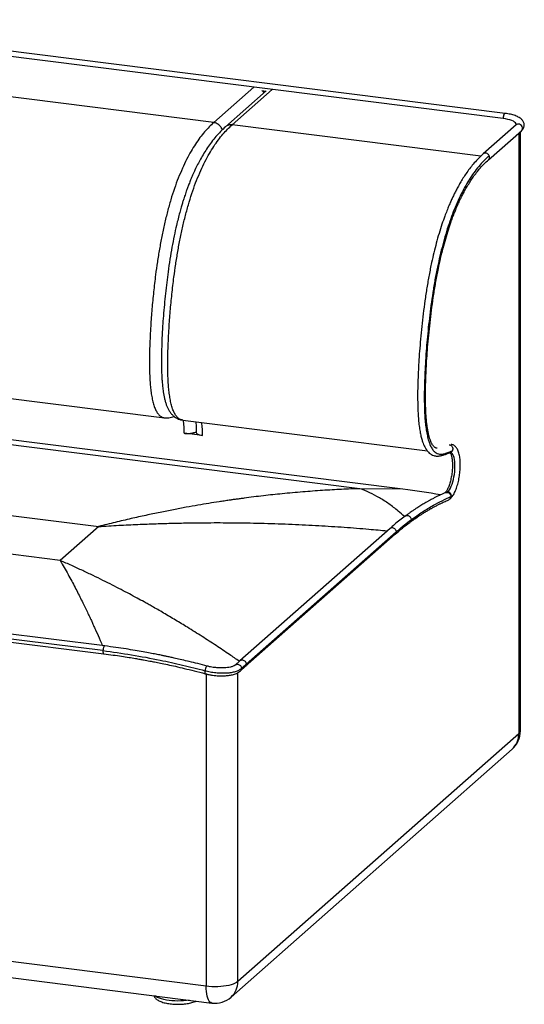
# Paper-space layout '_Dimetric' of a CAD drawing. Header units: millimetres. Extents: x -353 to 749, y -299 to 705.
# Tile 2 of 2: x 235 to 749, y -299 to 704. Entities that reach past the tile are written whole.
import ezdxf

# ---------------------------------------------------------------- set-up
doc = ezdxf.new("R2010")
doc.units = ezdxf.units.MM

psp = doc.layouts.new('_Dimetric')

# ---------------------------------------------------------------- linework, layer by layer
at = {"color": 7, "linetype": 'Continuous', "lineweight": 25}
for p, q in [((729.2, 608.9), (-28.5, 704.4)), ((727.3, 603.7), (-30.4, 699.2)), ((473.3, 635.7), (432.3, 599.5)), ((451, 597.2), (492, 633.3)), ((432.3, 599.5), (182.6, 631)), ((485.9, 631.8), (444.4, 595.2)), ((481.5, 632.1), (485.6, 631.5)), ((704.5, 565.2), (451, 597.2)), ((740.6, 597.2), (707, 567.6)), ((712.3, 561.6), (745.9, 591.2)), ((743.3, 588.9), (743.3, -23.3)), ((744.9, -20.4), (744.9, 590.3)), ((132.3, 330.1), (382.1, 298.6)), ((625.2, 225.8), (-88.1, 315.7)), ((581.4, 226.4), (-68.3, 308.2)), ((400, 296.4), (400.7, 296.3)), ((400.8, 296.3), (650.1, 264.9)), ((420.9, 280.5), (402.2, 282.9)), ((673.8, 263.6), (673.8, 263.6)), ((-3.9, 228), (315.1, 187.8)), ((625.2, 225.8), (581.4, 226.4)), ((672.9, 215.7), (673.4, 216.2)), ((275.8, 153.2), (-43.2, 193.4)), ((315.1, 187.8), (275.8, 153.2)), ((612, 185.9), (459.1, 51.1)), ((618.4, 182.4), (465.5, 47.6)), ((464.4, 45.1), (617.3, 179.9)), ((319.4, 61.3), (-230.6, 130.6)), ((321.3, 66.1), (-228.7, 135.3)), ((-229.7, 127.4), (320.3, 58.1)), ((459.1, 51.1), (454.1, 46.6)), ((459.6, 40.8), (464.4, 45.1)), ((424.6, 37.9), (424.6, -280.7)), ((456.9, -275.9), (456.9, 38.9)), ((743.3, -23.3), (456.9, -275.9)), ((450, -291.7), (736.4, -39.1)), ((424.6, -280.7), (-333, -185.3)), ((-327.3, -202.3), (430.4, -297.8))]:
    psp.add_line(p, q, dxfattribs=at)
at = {"color": 7, "linetype": 'Continuous', "lineweight": 25, "flags": 128}
for points in [[(729.2, 608.9), (729, 608.9), (728.6, 608.6), (728.2, 608), (727.8, 607.1), (727.5, 606), (727.4, 604.9), (727.3, 603.7)], [(740.9, 597.3), (740.9, 597.4), (740.6, 598.3), (740, 599.2), (739, 600), (737.7, 600.8), (736.1, 601.6), (734.2, 602.3), (732.1, 602.8), (729.8, 603.3), (727.3, 603.7)], [(745.9, 591.2), (746, 591.3), (746.6, 592.1), (746.9, 593.2), (746.9, 594.3), (746.6, 595.4), (746, 596.4), (745.1, 597.2), (744.1, 597.8), (743, 598), (741.9, 597.9), (740.9, 597.4), (740.6, 597.2)], [(414.5, 283.7), (414.5, 283.5), (414.7, 283), (415, 282.6), (415.2, 282.4), (415.3, 282.3), (415.3, 282.3), (415.3, 282.3), (415.3, 282.3), (415.3, 282.3), (415.3, 282.3), (415.3, 282.3), (415.3, 282.3), (415.3, 282.3), (415.3, 282.3), (415.3, 282.3), (415.3, 282.3), (416, 281.9), (416.8, 281.5), (417.6, 281.2), (419.2, 280.8), (420.9, 280.5)], [(670.8, 222.9), (671.7, 223.9), (672.7, 225.3), (673.6, 226.9), (674.5, 228.8), (675.3, 230.9), (676, 233.2), (676.6, 235.7), (677.2, 238.3), (677.6, 241), (677.9, 243.7), (678.1, 246.3), (678.2, 249), (678.1, 251.5), (678, 253.9), (677.7, 256), (677.3, 258), (676.8, 259.7), (676.1, 261.1), (675.4, 262.2), (674.6, 263), (673.8, 263.5), (673.7, 263.5)], [(456.9, -275.9), (455.6, -276.8), (454.1, -277.7), (452.2, -278.5), (450.1, -279.2), (447.7, -279.8), (445.1, -280.3), (442.4, -280.7), (439.5, -281), (436.5, -281.2), (433.5, -281.3), (430.5, -281.2), (427.5, -281), (424.6, -280.7)], [(430.4, -297.8), (430.4, -297.8), (429.4, -297.4), (428.5, -296.8), (427.6, -295.8), (426.9, -294.4), (426.2, -292.8), (425.7, -290.8), (425.2, -288.6), (424.9, -286.2), (424.7, -283.5), (424.6, -280.7)], [(407.2, -294.8), (404.6, -295.2), (401.7, -295.5), (398.7, -295.7), (395.7, -295.8), (392.7, -295.7), (389.7, -295.5), (386.8, -295.2), (384.1, -294.8), (381.5, -294.3), (379.1, -293.7), (377, -293), (375.1, -292.2), (373.5, -291.3), (372.3, -290.4)]]:
    psp.add_lwpolyline(points, dxfattribs=at)
at = {"color": 7, "linetype": 'Continuous', "lineweight": 25}
for centre, radius, start, end in [((473.1, 626), 11, 19.5987, 32.5434), ((357.8, 285.8), 44.5, 356.2299, 13.7197), ((376.5, 283.4), 44.5, 356.2312, 13.7095), ((509.4, -692), 925.1, 80.403, 82.8104), ((670.3, 219.7), 3.3, 81.6065, 130.9092), ((670.4, 218.9), 4.06, 317.6966, 85.0151), ((670.7, 218.2), 3.31, 310.206, 1.1777), ((719.9, -20.4), 25, 311.4096, 0), ((722.3, -23.7), 20.9, 312.2412, 0.8945), ((740.8, -20.1), 4.05, 306.7764, 355.7757), ((436.2, -276.3), 20.7, 311.9788, 1.1569), ((433.5, -273), 25, 262.8192, 311.4096)]:
    psp.add_arc(centre, radius, start, end, dxfattribs=at)
for points, knots in [([(745.9, 591.2), (746.2, 591.4), (746.8, 592), (747.6, 593.1), (748.3, 594.4), (748.8, 595.8), (748.9, 597.3), (748.7, 598.7), (748.2, 600.1), (747.5, 601.4), (746.5, 602.5), (745.3, 603.7), (743.7, 604.7), (741.8, 605.7), (739.7, 606.6), (737.3, 607.3), (734.8, 608), (732.2, 608.5), (730.3, 608.8), (729.3, 608.9), (729.2, 608.9)], [0, 0, 0, 0, 0.037901, 0.094249, 0.145905, 0.194878, 0.247545, 0.298024, 0.347883, 0.399, 0.453499, 0.513361, 0.57953, 0.650301, 0.721826, 0.792107, 0.861127, 0.929188, 0.992729, 1, 1, 1, 1]), ([(432.3, 599.5), (430.8, 598.1), (427.7, 595.2), (423, 590.1), (418.3, 584.3), (413.7, 577.8), (409.2, 570.4), (404.7, 562.1), (400.4, 553), (396.2, 543.1), (392.2, 532.3), (388.5, 520.9), (385.2, 508.9), (382.1, 496.4), (379.4, 483.5), (377, 470.5), (374.9, 457.5), (372.8, 442.9), (371, 426.9), (369.3, 409.5), (368.2, 394.6), (367.5, 381.9), (367.1, 371.7), (366.8, 361.4), (366.8, 351.2), (367, 342.4), (367.4, 335), (367.9, 328.9), (368.7, 323), (369.7, 317.5), (370.9, 312.4), (372.5, 307.9), (374.3, 304.3), (376.4, 301.5), (378.6, 299.7), (380.5, 298.8), (381.7, 298.7), (382, 298.7)], [0, 0, 0, 0, 0.033126, 0.066348, 0.099729, 0.133268, 0.166952, 0.200768, 0.234684, 0.268702, 0.302811, 0.336956, 0.371083, 0.405132, 0.439026, 0.472715, 0.506185, 0.539491, 0.583679, 0.627724, 0.671745, 0.69822, 0.724828, 0.751649, 0.778792, 0.806371, 0.823897, 0.8417, 0.859815, 0.87826, 0.897031, 0.916071, 0.935275, 0.954492, 0.973515, 0.992134, 1, 1, 1, 1]), ([(444.4, 595.2), (442.7, 593.7), (439.4, 590.6), (434.6, 585.4), (430.2, 579.9), (426.1, 574.2), (422.4, 568.4), (419, 562.6), (416, 556.9), (413.3, 551.4), (410.9, 546.2), (408.9, 541.4), (407.1, 537), (405.7, 533.1), (404.5, 529.8), (403.5, 527), (402.8, 524.8), (402.1, 522.8), (401.3, 520.5), (400.3, 517.2), (399.1, 512.9), (397.6, 507.6), (396, 501.5), (394, 493.5), (391.9, 483.8), (389.7, 472.3), (387.6, 460), (385.8, 448), (384.4, 436.4), (383.1, 425.3), (382, 414), (381, 402.8), (380.2, 391.4), (379.6, 380.1), (379.2, 369), (379, 359), (379.1, 350.8), (379.2, 344.2), (379.5, 339), (379.8, 334.8), (380.1, 331.6), (380.4, 329.1), (380.7, 326.3), (381.2, 323.1), (381.9, 319.6), (382.7, 316.1), (383.7, 312.8), (384.9, 309.7), (386.3, 306.9), (387.8, 304.3), (389.4, 302.4), (390.7, 301.1), (391.8, 300.1), (393.4, 298.9), (395.4, 297.8), (397.5, 296.9), (398.9, 296.6), (399.5, 296.5)], [0, 0, 0, 0, 0.035183, 0.068346, 0.099518, 0.128681, 0.155815, 0.18092, 0.203981, 0.224991, 0.243956, 0.260884, 0.27578, 0.288647, 0.299488, 0.308304, 0.315097, 0.319891, 0.326904, 0.336811, 0.349612, 0.365302, 0.383498, 0.402547, 0.432337, 0.463571, 0.496221, 0.530309, 0.558628, 0.587867, 0.618052, 0.647876, 0.675916, 0.708484, 0.738336, 0.765497, 0.789986, 0.806513, 0.821655, 0.835689, 0.84344, 0.850814, 0.859211, 0.869648, 0.880964, 0.893834, 0.906449, 0.918445, 0.929801, 0.942936, 0.954579, 0.958696, 0.964521, 0.972108, 0.981428, 0.99242, 1, 1, 1, 1]), ([(400.8, 296.3), (400.4, 296.4), (399.2, 296.4), (397.3, 297.3), (395.1, 299.1), (393, 301.9), (391.2, 305.6), (389.6, 310.1), (388.4, 315.1), (387.4, 320.7), (386.7, 326.5), (386.1, 332.6), (385.7, 340), (385.5, 348.8), (385.5, 359), (385.8, 369.3), (386.2, 379.6), (386.9, 392.2), (388, 407.2), (389.7, 424.6), (391.5, 440.6), (393.6, 455.1), (395.7, 468.2), (398.1, 481.2), (400.8, 494), (403.9, 506.5), (407.3, 518.6), (410.9, 530), (414.9, 540.7), (419.1, 550.7), (423.4, 559.8), (427.9, 568), (432.4, 575.4), (437.1, 582), (441.7, 587.8), (446.4, 592.9), (449.5, 595.7), (451, 597.2)], [0, 0, 0, 0, 0.00813, 0.026718, 0.045746, 0.064957, 0.084155, 0.103193, 0.121958, 0.140399, 0.15851, 0.176309, 0.19383, 0.221401, 0.248539, 0.275352, 0.301952, 0.328423, 0.372432, 0.416466, 0.460643, 0.493941, 0.527403, 0.561083, 0.594969, 0.629009, 0.663128, 0.697264, 0.731365, 0.765375, 0.799282, 0.833089, 0.866765, 0.900296, 0.933669, 0.966882, 1, 1, 1, 1]), ([(441.1, 592.1), (441.1, 592.3), (440.8, 593.1), (440.1, 594.4), (439, 596), (437.5, 597.3), (435.9, 598.4), (434.1, 599.2), (432.9, 599.4), (432.3, 599.5)], [0, 0, 0, 0, 0.044927, 0.204105, 0.363284, 0.522463, 0.681642, 0.840821, 1, 1, 1, 1]), ([(451, 597.2), (450.4, 597.2), (449.2, 597.3), (447.4, 597), (445.8, 596.3), (444.8, 595.7), (444.4, 595.2), (444.4, 595.2)], [0, 0, 0, 0, 0.24953, 0.49906, 0.74859, 0.998121, 1, 1, 1, 1]), ([(740.9, 597.6), (740.9, 597.6), (741, 597.6), (740.9, 597.4), (740.7, 597.3), (740.6, 597.2)], [0, 0, 0, 0, 0.138915, 0.710608, 1, 1, 1, 1]), ([(707, 567.6), (705.4, 566.1), (702.4, 563.3), (698, 558.6), (694, 553.8), (690.4, 548.9), (687.2, 544.1), (684.3, 539.5), (681.8, 535), (679.5, 530.8), (677.5, 526.9), (675.7, 523), (673.8, 519), (671.9, 514.5), (669.9, 509.6), (667.5, 503.4), (664.8, 495.7), (661.9, 486.5), (659.2, 476.8), (656.6, 466.9), (654.2, 456.1), (651.8, 444.2), (649.5, 431.2), (647.5, 418), (645.8, 404.8), (644.3, 391.8), (643.1, 379), (642.1, 366.8), (641.3, 356.3), (640.9, 347.3), (640.5, 339.3), (640.2, 330.6), (640.1, 321.5), (640.2, 312.3), (640.5, 304), (641, 296.6), (641.7, 290.4), (642.5, 284.8), (643.5, 280), (644.6, 276), (645.7, 272.8), (646.8, 270.1), (647.8, 268.1), (648.7, 266.7), (649.5, 265.5), (650.6, 264.1), (652.2, 262.5), (654.2, 261.2), (656.4, 260.2), (658.2, 259.8), (659.6, 259.6), (660.8, 259.6), (662.1, 259.7), (663.5, 259.9), (664.8, 260.2), (666.2, 260.6), (667.7, 261.1), (669.5, 261.7), (671.6, 262.6), (673, 263.2), (673.8, 263.6)], [0, 0, 0, 0, 0.029685, 0.05693, 0.081914, 0.104792, 0.125645, 0.144491, 0.16143, 0.176549, 0.189944, 0.202296, 0.21539, 0.229336, 0.244143, 0.259826, 0.2833, 0.308254, 0.333137, 0.357608, 0.381793, 0.411773, 0.441741, 0.472096, 0.502375, 0.532271, 0.56146, 0.589728, 0.616591, 0.633628, 0.652276, 0.672772, 0.694459, 0.716854, 0.739537, 0.756571, 0.773594, 0.789687, 0.804372, 0.817678, 0.829457, 0.83994, 0.850004, 0.854928, 0.860456, 0.868004, 0.877486, 0.89041, 0.90186, 0.911593, 0.917778, 0.923727, 0.930875, 0.939502, 0.946247, 0.95397, 0.962888, 0.973281, 0.985505, 1, 1, 1, 1]), ([(713, 565.8), (711.2, 564.1), (707.7, 560.9), (702.5, 555), (697.5, 548.5), (692.6, 541.3), (688, 533.4), (683.6, 524.8), (679.4, 515.7), (675.6, 506.2), (672.1, 496.4), (668.7, 486), (665.7, 475.1), (662.9, 463.8), (660.2, 451.9), (657.8, 439.4), (655.6, 426.3), (653.7, 413.2), (652.1, 400.2), (650.7, 387.6), (649.6, 375.4), (648.7, 364.7), (648.1, 355.4), (647.7, 347.2), (647.3, 338.7), (647, 329.6), (646.9, 320.1), (647, 310.5), (647.3, 301.9), (647.9, 294.2), (648.7, 287.7), (649.7, 281.6), (651, 276.1), (652.6, 271.4), (654.5, 267.5), (656.6, 264.6), (658.9, 262.7), (661.2, 261.7), (663.5, 261.4), (665.5, 261.6), (667.4, 262), (669.1, 262.5), (671, 263.2), (673.1, 264.1), (674.7, 264.8), (675.5, 265.1)], [0, 0, 0, 0, 0.034676, 0.068277, 0.100908, 0.13269, 0.163763, 0.194345, 0.224736, 0.252536, 0.280391, 0.308425, 0.336461, 0.364238, 0.391926, 0.422191, 0.452651, 0.483003, 0.512827, 0.541846, 0.569753, 0.596215, 0.615767, 0.634133, 0.65375, 0.675264, 0.698073, 0.721625, 0.745434, 0.763471, 0.781492, 0.799521, 0.817646, 0.835692, 0.85366, 0.87179, 0.889101, 0.905533, 0.921162, 0.936536, 0.946847, 0.958039, 0.970424, 0.984309, 1, 1, 1, 1]), ([(713, 565.8), (712.8, 566.2), (712.3, 567), (711.1, 568), (709.7, 568.4), (708.2, 568.4), (707.4, 567.8), (707, 567.6)], [0, 0, 0, 0, 0.176742, 0.382575, 0.588408, 0.794241, 1, 1, 1, 1]), ([(712.3, 561.6), (712.6, 561.9), (713.2, 562.6), (713.5, 564.1), (713.3, 565.2), (713.1, 565.7), (713, 565.8)], [0, 0, 0, 0, 0.3168095, 0.6355059, 0.9542022, 1, 1, 1, 1]), ([(660.2, 267.6), (660.1, 267.6), (659.8, 267.6), (659.4, 267.7), (658.8, 267.9), (658.3, 268.1), (657.8, 268.4), (657.1, 268.9), (656.3, 269.8), (655.4, 271), (654.5, 272.6), (653.6, 274.4), (652.7, 276.7), (651.8, 279.7), (651, 283.4), (650.3, 287.1), (649.7, 290.8), (649.2, 295), (648.8, 299.9), (648.5, 305.6), (648.2, 312.1), (648.1, 318.9), (648.2, 325.9), (648.3, 332.6), (648.5, 339), (648.8, 345), (649.1, 352.5), (649.7, 362), (650.6, 373.8), (651.8, 386.1), (653.1, 398.7), (654.7, 411.5), (656.6, 424.6), (658.7, 437.7), (661.1, 449.9), (663.5, 461.2), (666, 471.4), (668.7, 481.1), (671.5, 490.2), (674, 497.7), (676.1, 503.6), (677.8, 507.9), (679.3, 511.4), (680.3, 513.9), (681.2, 515.8), (682, 517.6), (683, 519.8), (684.3, 522.5), (686, 525.9), (688.1, 530), (690.8, 534.7), (693.7, 539.4), (696.8, 544.1), (700.3, 548.7), (704, 553.3), (708.1, 557.7), (710.9, 560.2), (712.3, 561.6)], [0, 0, 0, 0, 0.001864, 0.010036, 0.01807, 0.025431, 0.032147, 0.040007, 0.049675, 0.060506, 0.072036, 0.082217, 0.091602, 0.106269, 0.12078, 0.133312, 0.144646, 0.157528, 0.172203, 0.188692, 0.206992, 0.226317, 0.245117, 0.263119, 0.280089, 0.295806, 0.310104, 0.338904, 0.369423, 0.401175, 0.433647, 0.466405, 0.499827, 0.534001, 0.568508, 0.596452, 0.624719, 0.652533, 0.679638, 0.705718, 0.721539, 0.73653, 0.748695, 0.757817, 0.763078, 0.769308, 0.777528, 0.787747, 0.799979, 0.818106, 0.83838, 0.860349, 0.88412, 0.909816, 0.937583, 0.967583, 1, 1, 1, 1]), ([(382, 298.6), (382.7, 298.6), (384.3, 298.4), (386.7, 298.6), (389.3, 299.1), (391.1, 299.6), (392.1, 299.9)], [0, 0, 0, 0, 0.167439, 0.395206, 0.68045, 1, 1, 1, 1]), ([(414, 294.6), (414.1, 294), (414.2, 292.7), (414.4, 290.4), (414.5, 287.8), (414.5, 285.5), (414.5, 284.1), (414.5, 283.7)], [0, 0, 0, 0, 0.196139, 0.421806, 0.651757, 0.88502, 1, 1, 1, 1]), ([(402.2, 282.9), (402.6, 282.8), (403.4, 282.7), (404.7, 282.7), (405.8, 282.7), (406.6, 282.7), (407.2, 282.7), (407.9, 282.7), (408.5, 282.8), (409.2, 282.9), (409.7, 282.9), (410, 283), (410.3, 283), (410.8, 283.1), (411.5, 283.3), (412.3, 283.5), (413.3, 283.8), (414.1, 284.1), (414.4, 284.4), (414.5, 284.4)], [0, 0, 0, 0, 0.08911, 0.180926, 0.275468, 0.315418, 0.357765, 0.402508, 0.44965, 0.499192, 0.551136, 0.553174, 0.571439, 0.624146, 0.677293, 0.744845, 0.826801, 0.974198, 1, 1, 1, 1]), ([(672.4, 271.1), (672.7, 271.1), (673.3, 271), (674.2, 270.5), (675, 269.7), (675.6, 268.7), (676, 267.5), (675.9, 266.4), (675.7, 265.6), (675.5, 265.2), (675.5, 265.1)], [0, 0, 0, 0, 0.097214, 0.243035, 0.388855, 0.534676, 0.680497, 0.826318, 0.972139, 1, 1, 1, 1]), ([(673.4, 216.2), (673.7, 216.4), (674.4, 217.1), (675.5, 218.4), (676.7, 220.2), (677.8, 222.3), (678.9, 224.5), (679.8, 227), (680.6, 229.6), (681.4, 232.3), (682, 235.1), (682.6, 238), (683, 240.9), (683.3, 243.8), (683.5, 246.8), (683.6, 249.6), (683.6, 252.4), (683.5, 255.1), (683.2, 257.7), (682.8, 260.2), (682.3, 262.5), (681.6, 264.6), (680.8, 266.5), (679.8, 268.1), (678.7, 269.3), (677.6, 270.3), (676.3, 271), (675.2, 271.4), (674.6, 271.4), (674.4, 271.5)], [0, 0, 0, 0, 0.021981, 0.06235, 0.104189, 0.146152, 0.187348, 0.227828, 0.267775, 0.307347, 0.346666, 0.385823, 0.424889, 0.463926, 0.502983, 0.542107, 0.581361, 0.620823, 0.660591, 0.700801, 0.741638, 0.783341, 0.82614, 0.864468, 0.899047, 0.930428, 0.959776, 0.988102, 1, 1, 1, 1]), ([(673.3, 263.4), (673.3, 263.3), (673.4, 263.2), (673.6, 262.8), (674, 261.9), (674.4, 260.7), (674.8, 259.3), (675.1, 257.5), (675.4, 255.5), (675.6, 253.3), (675.6, 251), (675.6, 248.5), (675.5, 245.9), (675.2, 243.2), (674.9, 240.6), (674.4, 238), (673.9, 235.4), (673.3, 233), (672.6, 230.7), (671.9, 228.7), (671.1, 226.8), (670.3, 225.2), (669.6, 223.9), (668.9, 223), (668.4, 222.4), (668.2, 222.2), (668.1, 222.2)], [0, 0, 0, 0, 0.002359, 0.0409046, 0.0803465, 0.1212762, 0.1636928, 0.207389, 0.2521052, 0.2975975, 0.3436618, 0.3901351, 0.4368889, 0.4838198, 0.5308412, 0.577873, 0.6248176, 0.6715933, 0.7181051, 0.7642366, 0.8098405, 0.8547305, 0.8986781, 0.9414292, 0.9827687, 1, 1, 1, 1]), ([(675.5, 265.1), (675.3, 264.9), (674.9, 264.3), (674.3, 263.8), (673.9, 263.7), (673.8, 263.6)], [0, 0, 0, 0, 0.391557, 0.874598, 1, 1, 1, 1]), ([(581.4, 226.4), (575.1, 226.2), (562.5, 225.7), (543, 224.6), (522.8, 223.1), (502.7, 221.3), (482.8, 219.2), (468.5, 217.4), (459.3, 216.1), (455.3, 215.6), (451.5, 215.1), (448.3, 214.6), (445.5, 214.2), (443, 213.8), (440.4, 213.4), (435.2, 212.6), (427.2, 211.4), (416, 209.5), (404, 207.4), (391.1, 204.9), (377.4, 202.2), (363, 199.2), (347.8, 195.8), (331.7, 192), (320.7, 189.3), (315.1, 187.8)], [0, 0, 0, 0, 0.070841, 0.144445, 0.220812, 0.299942, 0.371862, 0.445922, 0.460721, 0.475603, 0.490567, 0.50306, 0.512331, 0.521848, 0.53161, 0.541618, 0.580081, 0.621792, 0.666751, 0.714958, 0.766412, 0.82011, 0.87694, 0.936904, 1, 1, 1, 1]), ([(626.8, 197.9), (624.7, 199.8), (619.4, 204.6), (610.9, 211), (601.2, 217.3), (591.3, 222.5), (584.7, 225.1), (581.4, 226.4)], [0, 0, 0, 0, 0.144432, 0.358324, 0.572216, 0.786108, 1, 1, 1, 1]), ([(668.6, 222.4), (667.7, 222), (665.9, 221.2), (663.5, 220.1), (661.5, 219.1), (659.8, 218.3), (658.4, 217.6), (657, 216.9), (655.5, 216.1), (653.9, 215.3), (652.4, 214.4), (651.1, 213.7), (649.8, 213), (648.3, 212.2), (646.5, 211.1), (644.4, 209.8), (642.3, 208.6), (640.4, 207.3), (638.7, 206.2), (637.2, 205.3), (635.9, 204.4), (634.3, 203.3), (632.3, 201.9), (630, 200.3), (628.4, 199.1), (627.5, 198.5)], [0, 0, 0, 0, 0.067588, 0.12734, 0.17668, 0.21562, 0.248288, 0.28257, 0.318658, 0.360267, 0.397873, 0.428495, 0.455071, 0.4878, 0.538988, 0.591082, 0.640665, 0.688055, 0.734303, 0.764012, 0.794493, 0.832694, 0.879696, 0.935474, 1, 1, 1, 1]), ([(668.6, 222.3), (668.7, 222.4), (669.3, 222.6), (670.4, 222.7), (671.6, 222.3), (672.5, 221.7), (673.2, 221), (673.7, 220.2), (674, 219.2), (674, 218.6), (674, 218.3)], [0, 0, 0, 0, 0.054509, 0.238781, 0.423411, 0.519932, 0.618999, 0.779171, 0.882082, 1, 1, 1, 1]), ([(632.2, 192), (633.1, 192.7), (634.9, 193.9), (637.2, 195.6), (639.2, 196.9), (640.8, 198), (642.1, 198.9), (643.4, 199.8), (644.8, 200.7), (646.2, 201.6), (647.8, 202.5), (649.4, 203.5), (651, 204.4), (652.4, 205.3), (653.7, 206), (654.7, 206.6), (655.8, 207.2), (657.1, 207.9), (658.5, 208.7), (659.9, 209.4), (661.3, 210.1), (662.6, 210.8), (663.9, 211.4), (665.4, 212.1), (667.2, 213), (669.4, 214), (671, 214.7), (671.9, 215)], [0, 0, 0, 0, 0.069759, 0.129139, 0.178104, 0.216626, 0.248752, 0.281306, 0.314397, 0.351444, 0.38978, 0.429659, 0.471083, 0.510701, 0.540705, 0.565114, 0.5914, 0.623453, 0.660732, 0.697665, 0.732795, 0.763412, 0.794082, 0.832456, 0.879563, 0.935408, 1, 1, 1, 1]), ([(633.6, 194.8), (637.4, 197.4), (644.9, 202.8), (655.4, 209.1), (665.2, 214.3), (671.1, 216.9), (674, 218.3)], [0, 0, 0, 0, 0.278633, 0.558479, 0.779024, 1, 1, 1, 1]), ([(674, 218.3), (673.9, 217.8), (673.8, 216.7), (672.9, 215.6), (672.2, 215.3), (671.8, 215.1)], [0, 0, 0, 0, 0.364992, 0.729984, 1, 1, 1, 1]), ([(315.1, 187.8), (321.9, 188.3), (335.3, 189.1), (354.8, 190), (373.3, 190.7), (390.8, 191.2), (407.3, 191.6), (422.2, 191.7), (435.7, 191.8), (447.7, 191.7), (460, 191.6), (469.2, 191.5), (475.4, 191.3), (477.9, 191.3), (480.7, 191.2), (492.1, 190.9), (511.8, 190.2), (539, 188.9), (565.1, 187.2), (588.4, 185.4), (603, 184), (609.1, 183.4)], [0, 0, 0, 0, 0.0694241, 0.1354713, 0.1981417, 0.2574351, 0.3133516, 0.3658912, 0.4093327, 0.4501591, 0.4883704, 0.5348051, 0.5433908, 0.5518006, 0.5600347, 0.5720956, 0.6682817, 0.7610423, 0.8503776, 0.9362876, 1, 1, 1, 1]), ([(627.5, 198.5), (625.6, 197.1), (622, 194.4), (616.8, 190.2), (613.5, 187.3), (612, 185.9)], [0, 0, 0, 0, 0.361137, 0.694466, 1, 1, 1, 1]), ([(617.3, 179.9), (619.7, 182.1), (624.7, 186.4), (629.7, 190.1), (632.2, 192)], [0, 0, 0, 0, 0.500026, 1, 1, 1, 1]), ([(618.4, 182.4), (621.2, 184.9), (626.3, 189.3), (631.4, 193.1), (633.6, 194.8)], [0, 0, 0, 0, 0.559994, 1, 1, 1, 1]), ([(627.5, 198.4), (627.8, 198.6), (628.5, 199.1), (629.9, 199.2), (631.4, 198.7), (632.6, 197.7), (633.4, 196.3), (633.5, 195.3), (633.6, 194.8)], [0, 0, 0, 0, 0.138199, 0.310431, 0.48285, 0.655193, 0.827596, 1, 1, 1, 1]), ([(633.6, 194.8), (633.5, 194.3), (633.4, 193.3), (632.8, 192.4), (632.3, 192.1), (632.2, 192)], [0, 0, 0, 0, 0.451776, 0.903625, 1, 1, 1, 1]), ([(275.8, 153.2), (277.2, 150.8), (279.9, 146.2), (283.8, 139.2), (287.5, 132.4), (291, 125.8), (294.3, 119.4), (297.3, 113.3), (300.2, 107.4), (302.9, 101.9), (305.3, 96.8), (307.1, 93), (308.4, 90.2), (309.3, 88.2), (310.3, 86), (311.3, 83.8), (313.4, 79.1), (316, 73.3), (318.2, 68.2), (319, 66.3)], [0, 0, 0, 0, 0.0950415, 0.185333, 0.2708746, 0.3516663, 0.427708, 0.4989998, 0.5655416, 0.6273335, 0.6835877, 0.7352278, 0.7509446, 0.7746644, 0.7981926, 0.8215293, 0.8446744, 0.9456635, 1, 1, 1, 1]), ([(458.4, 50.5), (455.1, 52.7), (447.2, 58.2), (434.6, 66.6), (420.3, 75.9), (408.5, 83.3), (399.6, 88.8), (393.5, 92.4), (387.4, 96.1), (381.3, 99.6), (375.4, 103.1), (370.1, 106.1), (365.5, 108.7), (360.4, 111.5), (354, 115), (346.2, 119.2), (337.8, 123.6), (328.9, 128.3), (319.3, 133), (309.2, 138), (298.6, 143), (287.4, 148.1), (279.8, 151.5), (275.8, 153.2)], [0, 0, 0, 0, 0.054625, 0.130658, 0.209409, 0.290879, 0.323629, 0.356798, 0.390387, 0.424396, 0.456751, 0.488304, 0.510387, 0.533191, 0.572365, 0.614845, 0.660632, 0.709726, 0.762127, 0.81681, 0.874684, 0.935747, 1, 1, 1, 1]), ([(321.3, 66), (321.2, 66), (320.9, 66), (320.4, 65.4), (319.9, 64.3), (319.6, 62.9), (319.5, 61.8), (319.4, 61.3)], [0, 0, 0, 0, 0.132078, 0.349058, 0.566039, 0.783019, 1, 1, 1, 1]), ([(319.4, 61.3), (329.1, 60), (348.6, 57.3), (375.7, 52.2), (400.6, 46.8), (415.7, 42.9), (423.3, 40.9)], [0, 0, 0, 0, 0.280023, 0.56, 0.779989, 1, 1, 1, 1]), ([(319.4, 61.3), (319.4, 60.8), (319.4, 59.8), (319.7, 58.7), (320, 58.1), (320.3, 58.2), (320.3, 58.2)], [0, 0, 0, 0, 0.295029, 0.590059, 0.885088, 1, 1, 1, 1]), ([(425.7, 45.6), (422.5, 46.4), (416.4, 48), (407.8, 50.1), (400.2, 51.9), (394, 53.3), (389, 54.4), (385.2, 55.3), (381.8, 56), (378, 56.8), (373.2, 57.7), (367.2, 58.9), (360.1, 60.2), (351.9, 61.6), (342.6, 63.1), (332.3, 64.6), (325.1, 65.6), (321.3, 66.1)], [0, 0, 0, 0, 0.092383, 0.175083, 0.248103, 0.311443, 0.35442, 0.391423, 0.42245, 0.452452, 0.500306, 0.558279, 0.626373, 0.704588, 0.792929, 0.891397, 1, 1, 1, 1]), ([(320.3, 58.1), (323.5, 57.7), (329.6, 56.9), (338.1, 55.7), (345.7, 54.5), (351.9, 53.5), (356.8, 52.6), (360.7, 51.9), (364, 51.3), (367.8, 50.6), (372.5, 49.7), (378.5, 48.5), (385.5, 47), (393.6, 45.3), (402.7, 43.1), (412.8, 40.7), (419.9, 38.8), (423.6, 37.8)], [0, 0, 0, 0, 0.092388, 0.175092, 0.248113, 0.311454, 0.354433, 0.391437, 0.422466, 0.452466, 0.500319, 0.558292, 0.626385, 0.7046, 0.792939, 0.891404, 1, 1, 1, 1]), ([(459.1, 51.1), (459.1, 51.1), (459.4, 51.5), (460.3, 51.8), (461.8, 52), (463.2, 51.5), (464.5, 50.5), (465.3, 49.2), (465.5, 48.1), (465.5, 47.6)], [0, 0, 0, 0, 0.000342, 0.166951, 0.333561, 0.500171, 0.666781, 0.83339, 1, 1, 1, 1]), ([(423.3, 40.9), (423.3, 40.6), (423.2, 40.1), (423.1, 39.3), (423.2, 38.7), (423.3, 38.2), (423.4, 37.9), (423.6, 37.9), (423.6, 37.9)], [0, 0, 0, 0, 0.174147, 0.348298, 0.522486, 0.696643, 0.870771, 1, 1, 1, 1]), ([(425.7, 45.5), (425.6, 45.5), (425.4, 45.6), (425, 45.3), (424.5, 44.6), (424, 43.5), (423.6, 42.2), (423.4, 41.3), (423.3, 40.9)], [0, 0, 0, 0, 0.092734, 0.274253, 0.455681, 0.637097, 0.818536, 1, 1, 1, 1]), ([(423.3, 40.9), (425.1, 40.5), (428.7, 39.6), (434.4, 38.8), (440, 38.5), (445.5, 38.6), (450.4, 39.1), (454.7, 40.1), (458.3, 41.4), (459.8, 42.6), (460.6, 43.2)], [0, 0, 0, 0, 0.124897, 0.249662, 0.374713, 0.499599, 0.624763, 0.749744, 0.874988, 1, 1, 1, 1]), ([(423.6, 37.8), (424.9, 37.5), (427.3, 36.9), (431, 36.3), (434.3, 35.9), (437.4, 35.7), (440.3, 35.6), (443, 35.7), (445.3, 35.8), (447.5, 36.1), (449.5, 36.4), (451.5, 36.8), (453.5, 37.4), (455.6, 38.2), (457.8, 39.3), (459, 40.2), (459.6, 40.8)], [0, 0, 0, 0, 0.095472, 0.181791, 0.259133, 0.3277, 0.405065, 0.467646, 0.526117, 0.583174, 0.638708, 0.698656, 0.756261, 0.825554, 0.9066, 1, 1, 1, 1]), ([(454.2, 46.6), (453.9, 46.4), (453.4, 46), (452.2, 45.4), (450.9, 44.9), (449, 44.4), (446.5, 44), (443.4, 43.7), (440.2, 43.6), (437.2, 43.7), (434.4, 44), (431.8, 44.3), (428.8, 44.8), (426.8, 45.3), (425.7, 45.6)], [0, 0, 0, 0, 0.082204, 0.158437, 0.228671, 0.292263, 0.403382, 0.498381, 0.586219, 0.690034, 0.750635, 0.822362, 0.905491, 1, 1, 1, 1]), ([(454.2, 46.6), (454.2, 46.7), (454.5, 47), (455.4, 47.4), (456.8, 47.5), (458.3, 47.1), (459.6, 46.1), (460.4, 44.7), (460.6, 43.7), (460.6, 43.2)], [0, 0, 0, 0, 0.003858, 0.169894, 0.335792, 0.501869, 0.667874, 0.833936, 1, 1, 1, 1]), ([(460.6, 43.2), (460.6, 42.7), (460.5, 41.8), (459.9, 41.1), (459.6, 40.8)], [0, 0, 0, 0, 0.515257, 1, 1, 1, 1]), ([(460.6, 43.2), (461.5, 44.1), (463.2, 45.6), (464.8, 47), (465.5, 47.6)], [0, 0, 0, 0, 0.559997, 1, 1, 1, 1]), ([(465.5, 47.6), (465.4, 47.2), (465.3, 46.2), (464.8, 45.3), (464.4, 45.1), (464.4, 45.1)], [0, 0, 0, 0, 0.4993608, 0.9987216, 1, 1, 1, 1]), ([(371.3, -290.3), (371.3, -290.4), (371.4, -290.9), (372, -291.7), (372.9, -292.9), (374.1, -294), (375.6, -295), (377.3, -295.9), (379.4, -296.8), (381.7, -297.5), (384.1, -298), (386.6, -298.5), (389.3, -298.8), (391.9, -299), (394.6, -299.1), (397.4, -299.1), (400.1, -299), (402.7, -298.7), (405.3, -298.4), (407.7, -297.9), (410.1, -297.3), (412.3, -296.6), (413.7, -296.1), (414.3, -295.7), (414.3, -295.7)], [0, 0, 0, 0, 0.0038, 0.040536, 0.079092, 0.121072, 0.168079, 0.220528, 0.27591, 0.330298, 0.383239, 0.435071, 0.486159, 0.536773, 0.587116, 0.637347, 0.687603, 0.737984, 0.788646, 0.83978, 0.891645, 0.94461, 0.999194, 1, 1, 1, 1])]:
    psp.add_open_spline(points, degree=3, knots=knots, dxfattribs=at)
for points in [[(612, 185.9), (612.4, 186.2), (613.1, 186.7), (614.6, 186.8), (616.1, 186.3), (617.3, 185.3), (618.2, 183.9), (618.3, 182.9), (618.4, 182.4)], [(618.4, 182.4), (618.3, 182), (618.2, 181), (617.6, 180.3), (617.3, 179.9)]]:
    psp.add_open_spline(points, degree=3, dxfattribs=at)

doc.saveas('drawing.dxf')
